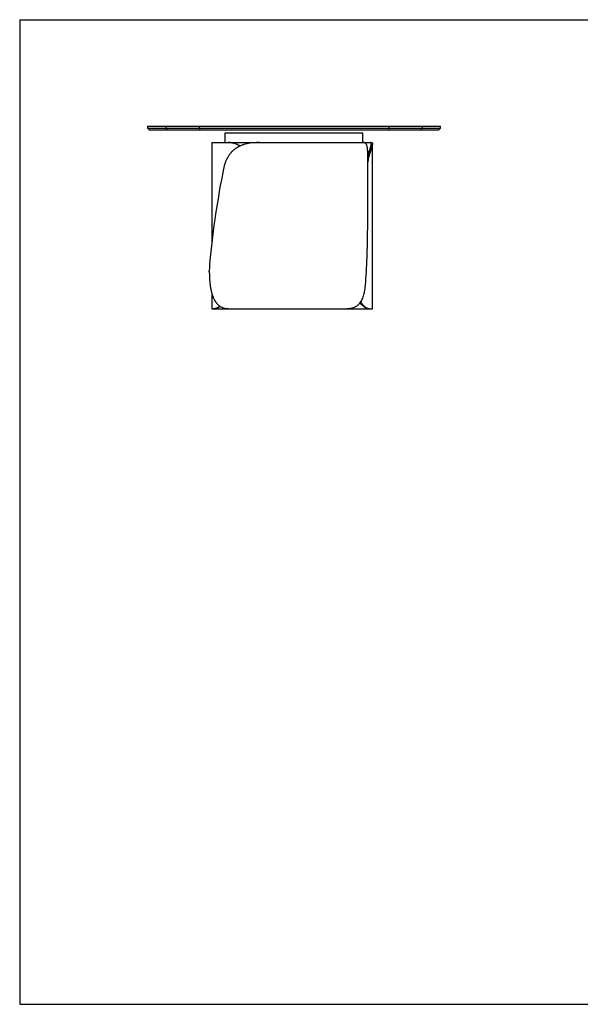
# Model space of a CAD drawing. Header units: millimetres. Extents: x 5 to 292, y 5 to 205.
# Tile 1 of 3: x 5 to 119, y 5 to 205. Entities that reach past the tile are written whole.
import ezdxf

# ---------------------------------------------------------------- set-up
doc = ezdxf.new("R2010")
doc.units = ezdxf.units.MM
doc.layers.add('FORMAT', color=7, linetype='Continuous')

msp = doc.modelspace()

# ---------------------------------------------------------------- linework, layer by layer
at = {"color": 7, "linetype": 'Continuous', "lineweight": 25}
for p, q in [((30.97206, 183.34683), (30.97206, 182.94683)), ((30.97206, 183.34683), (34.68849, 183.34683)), ((30.97206, 182.94683), (31.37206, 182.54683)), ((30.97206, 182.94683), (34.68849, 182.94683)), ((35.08142, 182.54683), (31.37206, 182.54683)), ((34.68849, 183.34683), (34.68849, 182.94683)), ((34.68849, 183.34683), (41.45293, 183.34683)), ((34.68849, 182.94683), (41.45293, 182.94683)), ((34.68849, 182.94683), (35.08142, 182.54683)), ((41.57527, 182.54683), (35.08142, 182.54683)), ((41.45293, 183.34683), (41.45293, 182.94683)), ((41.45293, 183.34683), (79.99119, 183.34683)), ((41.45293, 182.94683), (79.99119, 182.94683)), ((41.45293, 182.94683), (41.57527, 182.54683)), ((79.86885, 182.54683), (41.57527, 182.54683)), ((46.72206, 180.04683), (46.72206, 182.04683)), ((46.72206, 182.04683), (74.72206, 182.04683)), ((74.72206, 180.04683), (74.72206, 182.04683)), ((79.99119, 182.94683), (79.86885, 182.54683)), ((86.3627, 182.54683), (79.86885, 182.54683)), ((79.99119, 183.34683), (79.99119, 182.94683)), ((79.99119, 183.34683), (86.75563, 183.34683)), ((79.99119, 182.94683), (86.75563, 182.94683)), ((86.75563, 182.94683), (86.3627, 182.54683)), ((90.07206, 182.54683), (86.3627, 182.54683)), ((86.75563, 183.34683), (86.75563, 182.94683)), ((86.75563, 183.34683), (90.47206, 183.34683)), ((86.75563, 182.94683), (90.47206, 182.94683)), ((90.07206, 182.54683), (90.47206, 182.94683)), ((90.47206, 182.94683), (90.47206, 183.34683)), ((44.04706, 180.04683), (44.04706, 160.00239)), ((44.04706, 180.04683), (46.72206, 180.04683)), ((46.72206, 180.04683), (74.72206, 180.04683)), ((74.72206, 180.04683), (74.80773, 180.04683)), ((74.81372, 180.04683), (76.10687, 180.04683)), ((76.10687, 180.04683), (76.41202, 180.04683)), ((75.68206, 163.35724), (75.68206, 178.02302)), ((76.64706, 146.29683), (76.64706, 179.80339)), ((43.51654, 153.79683), (43.51654, 153.94607)), ((44.04706, 149.32889), (44.04706, 146.29683)), ((44.04706, 146.29683), (44.39325, 146.29683)), ((44.57414, 146.29683), (44.39325, 146.29683)), ((44.57414, 146.29683), (47.57713, 146.29683)), ((47.58336, 146.29683), (71.02264, 146.29683)), ((71.02598, 146.29683), (75.82309, 146.29683)), ((76.02958, 146.29683), (75.82309, 146.29683)), ((76.02958, 146.29683), (76.64706, 146.29683))]:
    msp.add_line(p, q, dxfattribs=at)
for centre, major_axis, ratio, start_param, end_param in [((59.18206, 155.04683), (5.63119, 54.97705), 0.28210575, 1.234238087, 1.580512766), ((59.18206, 171.29683), (-2.61129, 54.99456), 0.296248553, 4.332877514, 4.553460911)]:
    msp.add_ellipse(centre, major_axis=major_axis, ratio=ratio, start_param=start_param, end_param=end_param, dxfattribs=at)
for points, knots in [([(53.7401, 180.04683), (53.29229, 180.04683), (52.85543, 180.03018), (52.00394, 179.95346), (51.58931, 179.89345), (50.98463, 179.76136), (50.78595, 179.71029), (50.54131, 179.63637), (50.49256, 179.62108), (50.39545, 179.58944), (50.34702, 179.57309), (50.20279, 179.52255), (50.10808, 179.48694), (49.64169, 179.29895), (49.29145, 179.11694), (48.79991, 178.78884), (48.64171, 178.67027), (48.45104, 178.50946), (48.41322, 178.47663), (48.33867, 178.41001), (48.3019, 178.3762), (48.19312, 178.27328), (48.12263, 178.20267), (47.917, 177.98481), (47.78774, 177.83155), (47.54404, 177.50866), (47.4296, 177.33903), (47.26865, 177.07183), (47.21679, 176.98063), (47.14165, 176.84056), (47.11704, 176.79332), (47.06871, 176.69774), (47.04496, 176.64934), (46.92904, 176.4059), (46.84489, 176.20567), (46.69237, 175.7945), (46.62399, 175.58356), (46.50213, 175.1509), (46.44866, 174.9292), (46.40249, 174.70194)], [0, 0, 0, 0, 0.125, 0.125, 0.25, 0.25, 0.3125, 0.3125, 0.328125, 0.328125, 0.34375, 0.34375, 0.375, 0.375, 0.5, 0.5, 0.5625, 0.5625, 0.578125, 0.578125, 0.59375, 0.59375, 0.625, 0.625, 0.6875, 0.6875, 0.75, 0.75, 0.78125, 0.78125, 0.796875, 0.796875, 0.8125, 0.8125, 0.875, 0.875, 0.9375, 0.9375, 1, 1, 1, 1]), ([(49.73993, 179.32616), (49.68761, 179.35902), (49.49495, 179.48002), (49.15954, 179.64275), (48.76213, 179.8044), (48.39339, 179.91699), (48.0526, 179.99213), (47.7187, 180.0384), (47.50497, 180.04402), (47.3981, 180.04683)], [0, 0, 0, 0, 0.06471031, 0.238294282, 0.411884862, 0.557544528, 0.703209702, 0.851601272, 1, 1, 1, 1]), ([(47.52051, 180.04683), (47.64569, 180.04295), (47.89606, 180.03518), (48.29672, 179.9697), (48.71364, 179.86112), (49.14095, 179.70174), (49.5054, 179.53425), (49.72385, 179.4028), (49.80067, 179.35657)], [0, 0, 0, 0, 0.178633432, 0.357252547, 0.540731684, 0.724198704, 0.902997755, 1, 1, 1, 1]), ([(75.68104, 178.02302), (75.68136, 178.05471), (75.68316, 178.23486), (75.67364, 178.52452), (75.64845, 178.87824), (75.60444, 179.17793), (75.54211, 179.4325), (75.45765, 179.64452), (75.35553, 179.80401), (75.23996, 179.91709), (75.11393, 179.9921), (74.97155, 180.0384), (74.86234, 180.04402), (74.80773, 180.04683)], [0, 0, 0, 0, 0.022981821, 0.130650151, 0.238316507, 0.339235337, 0.44015477, 0.544058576, 0.647966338, 0.735155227, 0.822347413, 0.911171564, 1, 1, 1, 1]), ([(76.41202, 180.04683), (76.44491, 180.04495), (76.51072, 180.04119), (76.5794, 180.00787), (76.62659, 179.94991), (76.64886, 179.86117), (76.64684, 179.73797), (76.62091, 179.57783), (76.57184, 179.37743), (76.50137, 179.13247), (76.41099, 178.83933), (76.30482, 178.49906), (76.18774, 178.115), (76.0632, 177.68519), (75.93428, 177.20671), (75.8149, 176.71175), (75.73023, 176.33071), (75.69113, 176.12224), (75.68206, 176.07389)], [0, 0, 0, 0, 0.063950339, 0.127940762, 0.19187757, 0.257852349, 0.323891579, 0.389844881, 0.455962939, 0.522074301, 0.5899741, 0.6578676, 0.724071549, 0.790271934, 0.858786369, 0.927299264, 0.983137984, 1, 1, 1, 1]), ([(75.68206, 176.99706), (75.70203, 177.0809), (75.75815, 177.31647), (75.85331, 177.67331), (75.96299, 178.06603), (76.06715, 178.42153), (76.16116, 178.73732), (76.24318, 179.01613), (76.31045, 179.25877), (76.35865, 179.45778), (76.38771, 179.61742), (76.39947, 179.74395), (76.39355, 179.86416), (76.35666, 179.96305), (76.28356, 180.01892), (76.19754, 180.04336), (76.13711, 180.04567), (76.10687, 180.04683)], [0, 0, 0, 0, 0.036791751, 0.103379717, 0.171863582, 0.240350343, 0.30778039, 0.37521472, 0.444269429, 0.513329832, 0.574350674, 0.635429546, 0.696462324, 0.790611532, 0.88477603, 0.942338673, 1, 1, 1, 1]), ([(43.61873, 156.10118), (43.58371, 155.74973), (43.55848, 155.39435), (43.52489, 154.67598), (43.51654, 154.31299), (43.51654, 153.94607)], [0, 0, 0, 0, 0.5, 0.5, 1, 1, 1, 1]), ([(43.51654, 153.79683), (43.51654, 153.54349), (43.52055, 153.29232), (43.53645, 152.79417), (43.54835, 152.5472), (43.58049, 152.05744), (43.60072, 151.81465), (43.63184, 151.51384), (43.63835, 151.45381), (43.652, 151.33402), (43.65913, 151.27423), (43.68134, 151.09627), (43.69727, 150.9792), (43.74858, 150.63261), (43.78746, 150.4077), (43.87567, 149.97002), (43.925, 149.75724), (44.00803, 149.44732), (44.03722, 149.34556), (44.08346, 149.19528), (44.09929, 149.14552), (44.13175, 149.04705), (44.14832, 148.99844), (44.23302, 148.75844), (44.30654, 148.57622), (44.4663, 148.2308), (44.55254, 148.0676), (44.73928, 147.7602), (44.83978, 147.61599), (44.97551, 147.44789), (45.00311, 147.41496), (45.05901, 147.35068), (45.08735, 147.31929), (45.17353, 147.22738), (45.23254, 147.16908), (45.41438, 147.0029), (45.54202, 146.90371), (45.81088, 146.72775), (45.95212, 146.65097), (46.17489, 146.5524), (46.25113, 146.52227), (46.40583, 146.46806), (46.48442, 146.44389), (46.72398, 146.37989), (46.8887, 146.34852), (47.22833, 146.30699), (47.40324, 146.29683), (47.58336, 146.29683)], [0, 0, 0, 0, 0.0625, 0.0625, 0.125, 0.125, 0.1875, 0.1875, 0.203125, 0.203125, 0.21875, 0.21875, 0.25, 0.25, 0.3125, 0.3125, 0.375, 0.375, 0.40625, 0.40625, 0.421875, 0.421875, 0.4375, 0.4375, 0.5, 0.5, 0.5625, 0.5625, 0.625, 0.625, 0.640625, 0.640625, 0.65625, 0.65625, 0.6875, 0.6875, 0.75, 0.75, 0.8125, 0.8125, 0.84375, 0.84375, 0.875, 0.875, 0.9375, 0.9375, 1, 1, 1, 1]), ([(71.02264, 146.29683), (71.353, 146.29683), (71.66559, 146.31349), (72.25595, 146.39021), (72.53372, 146.45021), (72.92441, 146.5823), (73.0503, 146.63337), (73.20224, 146.7073), (73.23235, 146.72259), (73.29204, 146.75422), (73.32165, 146.77058), (73.40935, 146.82112), (73.46632, 146.85673), (73.7438, 147.04472), (73.94231, 147.22673), (74.20823, 147.55482), (74.29156, 147.67339), (74.3894, 147.8342), (74.40867, 147.86704), (74.4464, 147.93366), (74.46488, 147.96747), (74.51917, 148.07039), (74.55385, 148.141), (74.65361, 148.35885), (74.71442, 148.51211), (74.82598, 148.835), (74.87673, 149.00464), (74.94613, 149.27184), (74.96815, 149.36303), (74.99959, 149.5031), (75.00981, 149.55034), (75.02972, 149.64592), (75.03944, 149.69432), (75.08649, 149.93777), (75.11952, 150.13799), (75.17791, 150.54916), (75.20327, 150.76011), (75.24746, 151.19276), (75.26629, 151.41447), (75.28226, 151.64172)], [0, 0, 0, 0, 0.125, 0.125, 0.25, 0.25, 0.3125, 0.3125, 0.328125, 0.328125, 0.34375, 0.34375, 0.375, 0.375, 0.5, 0.5, 0.5625, 0.5625, 0.578125, 0.578125, 0.59375, 0.59375, 0.625, 0.625, 0.6875, 0.6875, 0.75, 0.75, 0.78125, 0.78125, 0.796875, 0.796875, 0.8125, 0.8125, 0.875, 0.875, 0.9375, 0.9375, 1, 1, 1, 1]), ([(44.39325, 146.29683), (44.44864, 146.29967), (44.55964, 146.30537), (44.77021, 146.35659), (45.00974, 146.44429), (45.28057, 146.58128), (45.50059, 146.71142), (45.63461, 146.81272), (45.6621, 146.8335)], [0, 0, 0, 0, 0.189872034, 0.380532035, 0.571263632, 0.761539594, 0.951088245, 1, 1, 1, 1]), ([(45.73583, 146.78593), (45.69582, 146.75698), (45.56908, 146.66527), (45.37493, 146.55284), (45.15512, 146.44259), (44.95861, 146.36644), (44.79952, 146.32236), (44.67161, 146.30031), (44.60663, 146.29799), (44.57414, 146.29683)], [0, 0, 0, 0, 0.076718, 0.243023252, 0.409629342, 0.576165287, 0.742144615, 0.871070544, 1, 1, 1, 1]), ([(75.82309, 146.29683), (75.76653, 146.30072), (75.6534, 146.30851), (75.45437, 146.37388), (75.23461, 146.48289), (74.99645, 146.64065), (74.74586, 146.84387), (74.4843, 147.0981), (74.28334, 147.31369), (74.17041, 147.45984), (74.14913, 147.48739)], [0, 0, 0, 0, 0.1364406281, 0.2728703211, 0.4130121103, 0.5531446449, 0.6897117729, 0.8262750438, 0.9672559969, 1, 1, 1, 1]), ([(74.2389, 147.61229), (74.27617, 147.5628), (74.39912, 147.39955), (74.60817, 147.1672), (74.86345, 146.91077), (75.11275, 146.69925), (75.33934, 146.53963), (75.54027, 146.42658), (75.71751, 146.35156), (75.88282, 146.30526), (75.98066, 146.29964), (76.02958, 146.29683)], [0, 0, 0, 0, 0.054506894, 0.179779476, 0.305052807, 0.434030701, 0.563013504, 0.671242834, 0.779476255, 0.889735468, 1, 1, 1, 1])]:
    msp.add_open_spline(points, degree=3, knots=knots, dxfattribs=at)
at = {"layer": 'FORMAT', "color": 251, "true_color": 0x484848}
for p, q in [((5, 205), (292, 205)), ((5, 205), (5, 5)), ((5, 5), (292, 5))]:
    msp.add_line(p, q, dxfattribs=at)

doc.saveas('drawing.dxf')
